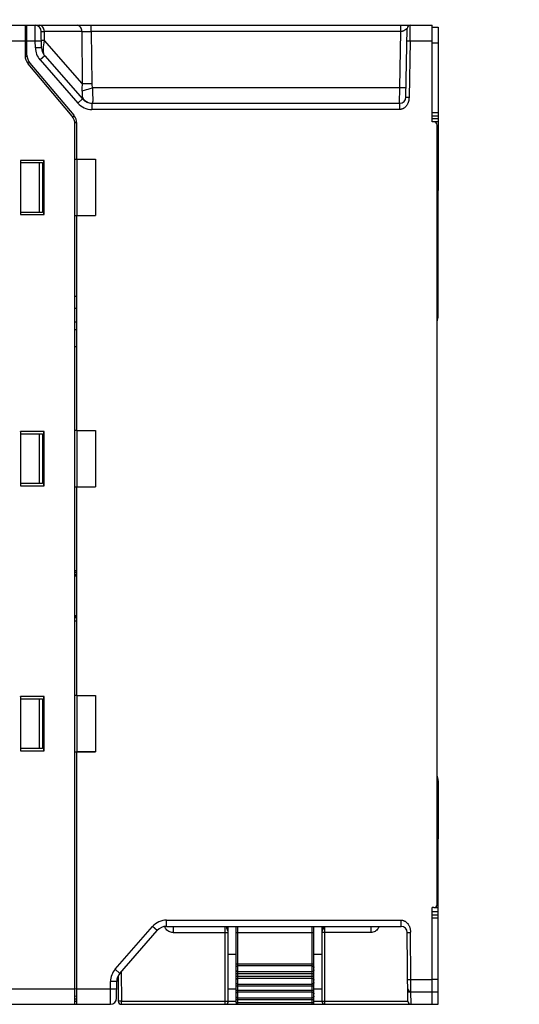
# Model space of a CAD drawing. Header units: inches. Extents: x 0 to 864, y 0 to 559.
# Tile 22 of 23: x 534 to 614, y 307 to 465. Entities that reach past the tile are written whole.
import ezdxf

# ---------------------------------------------------------------- set-up
doc = ezdxf.new("R2010")
doc.units = ezdxf.units.IN
doc.header["$LTSCALE"] = 10
doc.header["$MEASUREMENT"] = 0
doc.layers.add('DIMENSIONS', color=140, linetype='Continuous')
doc.styles.add('TEXTSTYLE_1', font='arial.ttf')
doc.dimstyles.get("Standard").update_dxf_attribs({"dimtxt": 6, "dimasz": 6.5, "dimexe": 2.5, "dimexo": 3.5, "dimgap": 1.25, "dimtad": 0, "dimtih": 1, "dimtoh": 1, "dimdec": 1, "dimzin": 0, "dimdsep": 46, "dimtxsty": 'Standard', "dimcen": 0, "dimadec": 0, "dimazin": 0, "dimtfac": 1, "dimtdec": 1, "dimtofl": 0, "dimtmove": 0, "dimatfit": 3, "dimfxl": 0, "dimtolj": 1, "dimtzin": 0, "dimarcsym": 0})

# ---------------------------------------------------------------- blocks, each defined once
blk = doc.blocks.new('*D57')
at = {"layer": 'DEFPOINTS', "color": 0}
for p in [(595.73, 484.95), (595.73, 463.77), (600.74, 463.96)]:
    blk.add_point(p, dxfattribs=at)
at = {"layer": 'DIMENSIONS', "color": 0, "lineweight": -2}
for p, q in [((595.73, 467.27), (595.73, 487.45)), ((600.74, 467.46), (600.74, 487.45)), ((589.23, 484.95), (582.73, 484.95)), ((607.24, 484.95), (613.74, 484.95))]:
    blk.add_line(p, q, dxfattribs=at)
at = {"layer": 'DIMENSIONS', "color": 0}
for points in [[(589.23, 486.03), (589.23, 483.87), (595.73, 484.95)], [(607.24, 486.03), (607.24, 483.87), (600.74, 484.95)]]:
    blk.add_solid(points, dxfattribs=at)
at = {"layer": 'DIMENSIONS', "color": 0, "char_height": 6, "attachment_point": 5, "style": 'TEXTSTYLE_1'}
for s, insert in [('\\A1;5.0', (571.55, 489.27)), ('\\A1;[0.20]', (571.55, 479.86))]:
    blk.add_mtext(s, dxfattribs=dict(at, insert=insert))
blk = doc.blocks.new('*D58')
at = {"layer": 'DEFPOINTS', "color": 0}
for p in [(600.74, 514.04), (600.74, 463.96), (448.74, 407.21)]:
    blk.add_point(p, dxfattribs=at)
at = {"layer": 'DIMENSIONS', "color": 0, "lineweight": -2}
for p, q in [((448.74, 410.71), (448.74, 516.54)), ((600.74, 467.46), (600.74, 516.54)), ((455.24, 514.04), (513.56, 514.04)), ((594.24, 514.04), (535.92, 514.04))]:
    blk.add_line(p, q, dxfattribs=at)
at = {"layer": 'DIMENSIONS', "color": 0}
for points in [[(455.24, 515.13), (455.24, 512.96), (448.74, 514.04)], [(594.24, 515.13), (594.24, 512.96), (600.74, 514.04)]]:
    blk.add_solid(points, dxfattribs=at)
at = {"layer": 'DIMENSIONS', "color": 0, "char_height": 6, "attachment_point": 5, "style": 'TEXTSTYLE_1'}
for s, insert in [('\\A1;152.0', (524.74, 518.36)), ('\\A1;[5.98]', (524.74, 508.95))]:
    blk.add_mtext(s, dxfattribs=dict(at, insert=insert))

msp = doc.modelspace()

# ---------------------------------------------------------------- linework, layer by layer
for p, q in [((455.44, 464.26), (534.44, 464.26)), ((534.44, 464.26), (534.44, 459.38)), ((534.45, 464.26), (599.74, 464.26)), ((534.74, 459.49), (534.74, 464.26)), ((536.07, 461.76), (536.04, 464.26)), ((545.06, 463.28), (545.06, 464.26)), ((594.72, 463.28), (594.72, 464.26)), ((596.2, 461.76), (596.23, 464.26)), ((599.74, 448.76), (599.74, 464.26)), ((534.44, 462.91), (534.74, 462.96)), ((534.44, 462.96), (534.74, 462.96)), ((534.74, 463.13), (534.46, 463.07)), ((534.51, 463.16), (534.63, 463.16)), ((534.63, 463.16), (534.74, 463.16)), ((537.08, 460.65), (537.04, 463.28)), ((537.56, 461.83), (537.53, 463.28)), ((543.55, 463.28), (537.53, 463.28)), ((543.55, 463.28), (543.62, 454.91)), ((543.55, 463.28), (543.66, 463.28)), ((543.66, 463.28), (543.92, 463.28)), ((543.92, 463.28), (544.23, 463.28)), ((544.23, 463.28), (544.57, 463.28)), ((545.06, 463.28), (545.12, 454.91)), ((594.72, 463.28), (545.06, 463.28)), ((594.56, 454.22), (594.72, 463.28)), ((595.54, 452.74), (595.73, 463.77)), ((599.74, 463.96), (600.74, 463.96)), ((454.44, 461.76), (534.44, 461.76)), ((534.44, 461.73), (534.74, 461.77)), ((534.74, 461.76), (536.07, 461.76)), ((536.07, 461.76), (537.07, 461.78)), ((536.08, 460.64), (536.07, 461.76)), ((537.08, 461.83), (537.06, 461.83)), ((543.62, 454.91), (537.56, 461.83)), ((595.7, 461.77), (596.2, 461.76)), ((596.2, 461.76), (599.74, 461.76)), ((599.74, 461.46), (600.74, 461.46)), ((537.08, 460.65), (536.08, 460.64)), ((534.75, 459.32), (534.45, 459.21)), ((535.1, 458.34), (534.81, 458.23)), ((541.97, 449.71), (534.91, 458.09)), ((535.21, 458.2), (542.27, 449.82)), ((537.58, 459.37), (536.83, 458.71)), ((536.83, 458.71), (542.89, 451.78)), ((537.58, 459.37), (543.64, 452.44)), ((594.56, 454.22), (545.23, 454.22)), ((594.54, 451.76), (594.56, 454.22)), ((543.64, 452.44), (542.89, 451.78)), ((543.58, 452.73), (543.77, 452.45)), ((543.77, 452.45), (544.01, 452.21)), ((544.91, 451.79), (545.15, 451.77)), ((545.15, 451.76), (545.15, 450.76)), ((545.15, 451.76), (594.54, 451.76)), ((594.54, 451.76), (594.54, 450.76)), ((595.54, 452.74), (596.04, 452.73)), ((594.54, 450.76), (545.15, 450.76)), ((599.74, 450.26), (600.74, 450.26)), ((542.07, 449.57), (542.38, 449.68)), ((542.43, 448.59), (542.73, 448.7)), ((542.74, 442.77), (542.74, 448.53)), ((599.74, 449.76), (600.74, 449.76)), ((600.74, 449.26), (599.74, 449.26)), ((600.04, 448.76), (599.74, 448.76)), ((600.6, 448.76), (600.1, 448.76)), ((600.74, 448.76), (600.74, 437.76)), ((542.44, 307.26), (542.44, 448.42)), ((600.54, 323.26), (600.54, 448.26)), ((533.7, 442.6), (533.7, 433.92)), ((537.48, 442.6), (533.7, 442.6)), ((533.72, 442.58), (533.7, 442.6)), ((533.72, 442.58), (533.72, 433.94)), ((537.46, 442.58), (533.72, 442.58)), ((533.74, 434.26), (533.74, 442.26)), ((533.74, 442.26), (537.23, 442.26)), ((536.74, 434.26), (536.74, 442.26)), ((537.23, 442.26), (537.23, 434.26)), ((537.46, 442.58), (537.48, 442.6)), ((537.46, 433.94), (537.46, 442.58)), ((537.48, 433.92), (537.48, 442.6)), ((542.74, 442.76), (542.44, 442.76)), ((542.74, 442.77), (545.74, 442.77)), ((542.74, 442.76), (542.74, 433.76)), ((545.74, 442.77), (545.74, 433.75)), ((600.54, 437.76), (600.6, 437.76)), ((600.54, 437.26), (600.74, 437.26)), ((600.74, 436.76), (600.54, 436.76)), ((600.74, 436.26), (600.54, 436.26)), ((600.74, 417.65), (600.74, 437.34)), ((537.23, 434.26), (533.74, 434.26)), ((533.72, 433.94), (533.7, 433.92)), ((533.7, 433.92), (537.48, 433.92)), ((533.72, 433.94), (537.46, 433.94)), ((537.46, 433.94), (537.48, 433.92)), ((542.44, 433.76), (542.74, 433.76)), ((542.74, 399.27), (542.74, 433.75)), ((542.74, 433.75), (545.74, 433.75)), ((542.74, 420.76), (542.44, 420.77)), ((600.54, 418.15), (600.74, 418.15)), ((600.54, 417.65), (600.74, 417.65)), ((542.74, 416.65), (542.44, 416.66)), ((542.74, 415.4), (542.44, 415.41)), ((542.44, 412.75), (542.74, 412.76)), ((533.7, 399.1), (533.7, 390.42)), ((537.48, 399.1), (533.7, 399.1)), ((533.72, 399.08), (533.7, 399.1)), ((533.72, 399.08), (533.72, 390.44)), ((533.74, 390.76), (533.74, 398.76)), ((533.74, 398.76), (537.23, 398.76)), ((536.74, 390.76), (536.74, 398.76)), ((537.23, 398.76), (537.23, 390.76)), ((537.46, 399.08), (537.48, 399.1)), ((537.46, 390.44), (537.46, 399.08)), ((537.48, 390.42), (537.48, 399.1)), ((542.74, 399.26), (542.44, 399.26)), ((542.74, 399.27), (545.74, 399.27)), ((542.74, 399.26), (542.74, 390.26)), ((545.74, 399.27), (545.74, 390.25)), ((533.72, 390.44), (533.7, 390.42)), ((533.7, 390.42), (537.48, 390.42)), ((537.23, 390.76), (533.74, 390.76)), ((537.46, 390.44), (537.48, 390.42)), ((542.44, 390.26), (542.74, 390.26)), ((542.74, 390.25), (545.74, 390.25)), ((542.74, 356.77), (542.74, 390.25)), ((542.74, 376.76), (542.44, 376.77)), ((542.74, 376.52), (542.44, 376.52)), ((542.74, 376.21), (542.44, 376.22)), ((542.68, 375.92), (542.56, 375.93)), ((542.74, 375.91), (542.68, 375.92)), ((542.68, 375.92), (542.68, 369.6)), ((542.56, 369.59), (542.68, 369.6)), ((542.68, 369.6), (542.74, 369.6)), ((542.44, 368.75), (542.74, 368.76)), ((542.49, 369.3), (542.74, 369.31)), ((537.48, 356.6), (533.7, 356.6)), ((533.72, 356.58), (533.7, 356.6)), ((533.7, 356.6), (533.7, 347.92)), ((533.72, 356.58), (533.72, 347.94)), ((533.74, 356.26), (537.23, 356.26)), ((533.74, 348.26), (533.74, 356.26)), ((536.74, 348.26), (536.74, 356.26)), ((537.23, 356.26), (537.23, 348.26)), ((537.46, 356.58), (537.48, 356.6)), ((537.46, 347.94), (537.46, 356.58)), ((537.48, 347.92), (537.48, 356.6)), ((542.74, 356.76), (542.44, 356.76)), ((542.74, 356.76), (545.74, 356.77)), ((542.74, 356.77), (545.74, 356.77)), ((542.74, 356.76), (542.74, 347.76)), ((545.74, 356.77), (545.74, 347.75)), ((533.72, 347.94), (533.7, 347.92)), ((533.7, 347.92), (537.48, 347.92)), ((537.23, 348.26), (533.74, 348.26)), ((537.46, 347.94), (537.48, 347.92)), ((542.44, 347.76), (542.74, 347.76)), ((545.74, 347.75), (542.74, 347.76)), ((542.74, 347.75), (545.74, 347.75)), ((542.74, 307.26), (542.74, 347.75)), ((600.54, 343.11), (600.74, 343.11)), ((600.54, 342.61), (600.74, 342.61)), ((600.54, 335.26), (600.74, 335.26)), ((600.54, 334.76), (600.74, 334.76)), ((600.74, 334.26), (600.54, 334.26)), ((600.6, 333.76), (600.54, 333.76)), ((600.74, 307.26), (600.74, 333.76)), ((600.02, 322.76), (599.74, 322.76)), ((599.74, 307.26), (599.74, 322.76)), ((599.74, 322.16), (600.74, 322.16)), ((600.02, 322.76), (600.54, 322.76)), ((557.15, 320.76), (594.77, 320.76)), ((557.15, 319.76), (557.15, 320.76)), ((594.77, 319.76), (594.77, 320.76)), ((600.74, 321.56), (599.74, 321.56)), ((600.74, 321.06), (599.74, 321.06)), ((548.88, 312.87), (554.89, 319.74)), ((549.64, 312.21), (555.64, 319.08)), ((555.64, 319.08), (554.89, 319.74)), ((557.15, 319.76), (594.77, 319.76)), ((558.19, 319.76), (558.19, 318.76)), ((566.54, 307.26), (566.54, 319.76)), ((567.04, 307.76), (567.04, 319.76)), ((568.29, 307.56), (568.29, 319.76)), ((568.59, 307.26), (568.59, 319.76)), ((580.49, 307.26), (580.49, 319.76)), ((580.79, 307.56), (580.79, 319.76)), ((582.04, 319.76), (582.04, 307.76)), ((582.33, 319.72), (582.32, 319.68)), ((582.54, 307.26), (582.54, 319.76)), ((589.89, 319.76), (589.89, 318.76)), ((591.22, 319.74), (591.16, 319.58)), ((591.22, 319.76), (591.22, 319.74)), ((558.19, 318.76), (567.04, 318.76)), ((568.29, 318.76), (580.79, 318.76)), ((589.89, 318.76), (582.04, 318.76)), ((595.77, 318.77), (596.27, 318.77)), ((595.87, 307.76), (595.77, 318.77)), ((596.34, 311.26), (596.27, 318.84)), ((568.29, 315.26), (567.04, 315.26)), ((582.04, 315.26), (580.79, 315.26)), ((549.64, 312.21), (548.88, 312.87)), ((580.79, 313.7), (568.29, 313.7)), ((580.49, 313.42), (568.59, 313.42)), ((549.36, 311.8), (549.39, 307.76)), ((549.85, 312.46), (549.89, 307.76)), ((568.29, 312.22), (580.79, 312.22)), ((580.79, 311.7), (568.29, 311.7)), ((568.59, 312.5), (580.49, 312.5)), ((580.49, 311.42), (568.59, 311.42)), ((595.84, 311.26), (596.34, 311.26)), ((596.34, 311.26), (599.74, 311.26)), ((596.35, 309.26), (596.34, 311.26)), ((600.74, 311.23), (599.74, 311.23)), ((485.24, 309.76), (542.44, 309.76)), ((542.44, 309.79), (542.74, 309.75)), ((542.74, 309.76), (548.13, 309.76)), ((548.12, 307.26), (548.13, 309.76)), ((548.13, 309.76), (548.14, 310.92)), ((548.13, 309.76), (549.13, 309.75)), ((549.14, 310.91), (548.14, 310.92)), ((549.12, 308.25), (549.14, 310.91)), ((567.04, 309.76), (568.29, 309.76)), ((568.29, 310.22), (580.79, 310.22)), ((580.79, 309.5), (568.29, 309.5)), ((568.59, 310.5), (580.49, 310.5)), ((580.79, 309.76), (582.04, 309.76)), ((542.44, 308.61), (542.74, 308.56)), ((542.74, 308.07), (542.44, 308.11)), ((568.29, 308.02), (580.79, 308.02)), ((580.49, 309.22), (568.59, 309.22)), ((568.59, 308.3), (580.49, 308.3)), ((595.85, 309.26), (596.35, 309.26)), ((596.35, 309.26), (600.74, 309.26)), ((596.37, 307.26), (596.35, 309.26)), ((485.24, 307.26), (548.12, 307.26)), ((542.44, 307.76), (542.74, 307.76)), ((549.89, 307.76), (549.39, 307.76)), ((549.89, 307.76), (568.29, 307.76)), ((549.89, 307.26), (549.89, 307.76)), ((549.89, 307.26), (600.74, 307.26)), ((568.29, 307.56), (580.79, 307.56)), ((568.54, 307.26), (568.54, 307.26)), ((580.54, 307.26), (580.54, 307.26)), ((580.79, 307.76), (595.87, 307.76))]:
    msp.add_line(p, q)
for points in [[(537.53, 463.28), (537.52, 463.47), (537.47, 463.65), (537.4, 463.82), (537.31, 463.97), (537.2, 464.09), (537.07, 464.19), (536.93, 464.24), (536.78, 464.26)], [(543.55, 463.28), (543.53, 463.47), (543.49, 463.65), (543.42, 463.82), (543.33, 463.97), (543.21, 464.09), (543.08, 464.19), (542.94, 464.24), (542.8, 464.26)], [(534.44, 463.16), (534.45, 463.16), (534.47, 463.16), (534.51, 463.16)], [(537.04, 463.28), (537.05, 463.28), (537.1, 463.28), (537.17, 463.28)], [(537.17, 463.28), (537.39, 463.28), (537.53, 463.28)], [(544.57, 463.28), (544.9, 463.28), (545.06, 463.28)], [(594.72, 463.28), (594.75, 463.28), (594.79, 463.28), (594.82, 463.29), (594.85, 463.29), (594.88, 463.3), (594.92, 463.31), (594.95, 463.32), (594.99, 463.33), (595.02, 463.34), (595.06, 463.36), (595.09, 463.37), (595.13, 463.39), (595.17, 463.41), (595.21, 463.43), (595.25, 463.45), (595.28, 463.47), (595.32, 463.49), (595.36, 463.51), (595.4, 463.53), (595.43, 463.55), (595.47, 463.57), (595.5, 463.6), (595.53, 463.62), (595.56, 463.64), (595.59, 463.66), (595.62, 463.68), (595.64, 463.69), (595.66, 463.71), (595.68, 463.72), (595.7, 463.74), (595.71, 463.75), (595.72, 463.75), (595.72, 463.76)], [(595.72, 463.76), (595.73, 463.77), (595.73, 463.77)], [(600.74, 463.96), (600.74, 449.18), (600.74, 449.11), (600.74, 449.03), (600.73, 448.97), (600.73, 448.91), (600.72, 448.86), (600.7, 448.82), (600.67, 448.79), (600.64, 448.77), (600.6, 448.76)], [(537.56, 461.83), (537.41, 461.83), (537.29, 461.83), (537.19, 461.83), (537.12, 461.83), (537.08, 461.83)], [(537.58, 459.37), (537.51, 459.48), (537.46, 459.62), (537.42, 459.8), (537.39, 460), (537.38, 460.23), (537.39, 460.49), (537.41, 460.78), (537.44, 461.1), (537.49, 461.45), (537.56, 461.83)], [(596.2, 461.76), (596.04, 452.67), (596.04, 452.61), (596.03, 452.54), (596.03, 452.47), (596.02, 452.4), (596.01, 452.33), (596, 452.25), (595.99, 452.17), (595.97, 452.09), (595.95, 452.01), (595.92, 451.92), (595.89, 451.84), (595.86, 451.75), (595.82, 451.67), (595.78, 451.59), (595.74, 451.52), (595.69, 451.44), (595.64, 451.37), (595.59, 451.31), (595.53, 451.24), (595.48, 451.18), (595.42, 451.13), (595.36, 451.08), (595.3, 451.03), (595.23, 450.98), (595.17, 450.94), (595.1, 450.91), (595.04, 450.88), (594.98, 450.85), (594.91, 450.82), (594.85, 450.8), (594.79, 450.79), (594.73, 450.78), (594.66, 450.77), (594.6, 450.76), (594.54, 450.76)], [(543.62, 454.91), (543.57, 454.64), (543.55, 454.36), (543.55, 454.07), (543.56, 453.76)], [(543.62, 454.91), (543.82, 454.9), (544.05, 454.9), (544.3, 454.9), (544.56, 454.9), (544.84, 454.9), (545.12, 454.91)], [(545.12, 454.91), (545.13, 454.75), (545.15, 454.58), (545.18, 454.4), (545.23, 454.22)], [(543.56, 453.76), (543.76, 453.81), (543.99, 453.88), (544.27, 453.95), (544.57, 454.03), (544.89, 454.12), (545.23, 454.22)], [(543.56, 453.76), (543.57, 453.66), (543.58, 453.55), (543.58, 453.44), (543.58, 453.33), (543.58, 453.23), (543.59, 453.13), (543.59, 453.04), (543.59, 452.96), (543.59, 452.88), (543.59, 452.82), (543.58, 452.77), (543.58, 452.73)], [(545.23, 454.22), (545.24, 453.89), (545.26, 453.58), (545.27, 453.27), (545.27, 452.98), (545.28, 452.72), (545.28, 452.48), (545.28, 452.27), (545.28, 452.09)], [(595.56, 454.22), (595.55, 454.21), (595.49, 454.21), (595.4, 454.21), (595.27, 454.21), (595.12, 454.21), (594.95, 454.21), (594.76, 454.21), (594.56, 454.22)], [(543.58, 452.73), (543.57, 452.65), (543.57, 452.57), (543.6, 452.5), (543.64, 452.44)], [(544.01, 452.21), (544.28, 452.02), (544.58, 451.88), (544.91, 451.79)], [(545.28, 452.09), (545.27, 451.95), (545.26, 451.84), (545.25, 451.78), (545.24, 451.76)], [(600.74, 437.34), (600.74, 437.41), (600.74, 437.48), (600.73, 437.55), (600.73, 437.61), (600.72, 437.66), (600.7, 437.7), (600.67, 437.73), (600.64, 437.75), (600.6, 437.76)], [(542.74, 418.83), (542.54, 418.84), (542.44, 418.83)], [(542.56, 375.93), (542.54, 375.93), (542.52, 375.93), (542.5, 375.94), (542.49, 375.94), (542.48, 375.94), (542.47, 375.95), (542.46, 375.95), (542.45, 375.95), (542.45, 375.96), (542.44, 375.96), (542.44, 375.96), (542.44, 375.96)], [(542.56, 375.93), (542.55, 376), (542.54, 376.07), (542.51, 376.14), (542.48, 376.18)], [(542.68, 375.92), (542.68, 375.99), (542.69, 376.07), (542.69, 376.13), (542.69, 376.18), (542.68, 376.21), (542.68, 376.22)], [(542.44, 369.56), (542.45, 369.56), (542.45, 369.57), (542.46, 369.57), (542.47, 369.57), (542.47, 369.57), (542.48, 369.58), (542.49, 369.58), (542.51, 369.58), (542.52, 369.59), (542.54, 369.59), (542.56, 369.59)], [(542.44, 369.56), (542.44, 369.56), (542.44, 369.56)], [(542.56, 369.59), (542.55, 369.52), (542.54, 369.44), (542.51, 369.38), (542.48, 369.34)], [(542.68, 369.6), (542.68, 369.53), (542.69, 369.45), (542.69, 369.39), (542.69, 369.34), (542.68, 369.31), (542.68, 369.3)], [(600.74, 343.11), (600.74, 334.18), (600.74, 334.11), (600.74, 334.03), (600.73, 333.97), (600.73, 333.91), (600.72, 333.86), (600.7, 333.82), (600.67, 333.79), (600.64, 333.77), (600.6, 333.76)], [(600.74, 322.25), (600.74, 322.34), (600.74, 322.43), (600.73, 322.51), (600.72, 322.58), (600.71, 322.64), (600.68, 322.69), (600.65, 322.73), (600.6, 322.75), (600.54, 322.76)], [(594.77, 320.76), (594.83, 320.76), (594.89, 320.75), (594.96, 320.74), (595.02, 320.73), (595.08, 320.71), (595.15, 320.69), (595.21, 320.67), (595.28, 320.64), (595.34, 320.61), (595.4, 320.57), (595.47, 320.53), (595.53, 320.49), (595.59, 320.44), (595.65, 320.39), (595.71, 320.33), (595.77, 320.27), (595.83, 320.21), (595.88, 320.14), (595.93, 320.07), (595.98, 320), (596.02, 319.92), (596.06, 319.84), (596.1, 319.76), (596.13, 319.68), (596.16, 319.59), (596.18, 319.51), (596.21, 319.42), (596.22, 319.34), (596.24, 319.26), (596.25, 319.18), (596.26, 319.11), (596.26, 319.03), (596.27, 318.97), (596.27, 318.9), (596.27, 318.84)], [(556.99, 319.43), (556.92, 319.58), (556.86, 319.73), (556.86, 319.74)], [(558.19, 318.76), (558, 318.77), (557.82, 318.81), (557.65, 318.87), (557.49, 318.94), (557.34, 319.04), (557.2, 319.16), (557.09, 319.29), (556.99, 319.43)], [(566.97, 319.03), (566.92, 319.16), (566.89, 319.22), (566.87, 319.29), (566.84, 319.36), (566.82, 319.43), (566.8, 319.5), (566.79, 319.57), (566.77, 319.63), (566.76, 319.68), (566.75, 319.72), (566.75, 319.75), (566.74, 319.76)], [(567.04, 318.76), (567.04, 318.81), (567.03, 318.86), (567.02, 318.91), (567, 318.97), (566.97, 319.03)], [(582.16, 319.15), (582.11, 319.03), (582.08, 318.97), (582.06, 318.91), (582.05, 318.86), (582.04, 318.81), (582.04, 318.76)], [(582.32, 319.68), (582.31, 319.63), (582.29, 319.57), (582.28, 319.5), (582.26, 319.43), (582.24, 319.36), (582.21, 319.29), (582.19, 319.22), (582.16, 319.15)], [(582.34, 319.76), (582.33, 319.75), (582.33, 319.72)], [(591.16, 319.58), (591.09, 319.43), (590.99, 319.29), (590.88, 319.16), (590.74, 319.04), (590.59, 318.94), (590.43, 318.87), (590.26, 318.81), (590.08, 318.77), (589.89, 318.76)], [(568.29, 313.15), (568.3, 313.2), (568.31, 313.25), (568.34, 313.3), (568.38, 313.34), (568.42, 313.38), (568.48, 313.4), (568.53, 313.42), (568.59, 313.42)], [(568.59, 312.5), (568.53, 312.5), (568.48, 312.52), (568.42, 312.54), (568.38, 312.58), (568.34, 312.62), (568.31, 312.67), (568.3, 312.72), (568.29, 312.77)], [(580.49, 313.42), (580.55, 313.42), (580.6, 313.4), (580.66, 313.38), (580.7, 313.34), (580.74, 313.3), (580.77, 313.25), (580.78, 313.2), (580.79, 313.15)], [(580.79, 312.77), (580.78, 312.72), (580.77, 312.67), (580.74, 312.62), (580.7, 312.58), (580.66, 312.54), (580.6, 312.52), (580.55, 312.5), (580.49, 312.5)], [(568.29, 311.15), (568.3, 311.2), (568.31, 311.25), (568.34, 311.3), (568.38, 311.34), (568.42, 311.38), (568.48, 311.4), (568.53, 311.42), (568.59, 311.42)], [(580.49, 311.42), (580.55, 311.42), (580.6, 311.4), (580.66, 311.38), (580.7, 311.34), (580.74, 311.3), (580.77, 311.25), (580.78, 311.2), (580.79, 311.15)], [(568.59, 310.5), (568.53, 310.5), (568.48, 310.52), (568.42, 310.54), (568.38, 310.58), (568.34, 310.62), (568.31, 310.67), (568.3, 310.72), (568.29, 310.77)], [(580.79, 310.77), (580.78, 310.72), (580.77, 310.67), (580.74, 310.62), (580.7, 310.58), (580.66, 310.54), (580.6, 310.52), (580.55, 310.5), (580.49, 310.5)], [(568.29, 308.95), (568.3, 309), (568.31, 309.05), (568.34, 309.1), (568.38, 309.14), (568.42, 309.18), (568.48, 309.2), (568.53, 309.22), (568.59, 309.22)], [(568.59, 308.3), (568.53, 308.3), (568.48, 308.32), (568.42, 308.34), (568.38, 308.38), (568.34, 308.42), (568.31, 308.47), (568.3, 308.52), (568.29, 308.57)], [(580.49, 309.22), (580.55, 309.22), (580.6, 309.2), (580.66, 309.18), (580.7, 309.14), (580.74, 309.1), (580.77, 309.05), (580.78, 309), (580.79, 308.95)], [(580.79, 308.57), (580.78, 308.52), (580.77, 308.47), (580.74, 308.42), (580.7, 308.38), (580.66, 308.34), (580.6, 308.32), (580.55, 308.3), (580.49, 308.3)]]:
    msp.add_lwpolyline(points)
for centre, radius, start, end in [((536.04, 463.26), 1, 1, 90), ((596.23, 463.76), 0.5, 90, 179), ((536.74, 459.49), 2, 180, 220.1009), ((539.08, 460.69), 3, 181, 221.1859), ((539.08, 460.69), 2, 181, 221.1859), ((536.44, 459.38), 2, 180, 220.1009), ((545.15, 453.76), 3, 221.1859, 270), ((545.15, 453.76), 2, 221.1859, 270), ((594.54, 452.76), 1, 270, 359), ((540.44, 448.42), 2, 0, 40.1009), ((540.74, 448.53), 2, 0, 40.1009), ((600.04, 448.26), 0.5, 0, 90), ((598.74, 417.65), 2, 334.3973, 0), ((598.74, 343.11), 2, 0, 25.8723), ((600.04, 323.26), 0.5, 270, 0), ((557.15, 317.76), 3, 90, 138.8141), ((557.15, 317.76), 2, 90, 138.8141), ((594.77, 318.76), 1, 0.5, 90), ((551.14, 310.9), 3, 138.8141, 179.5), ((551.14, 310.9), 2, 138.8141, 179.5), ((596.35, 309.76), 0.5, 180.5096, 270.0001), ((548.12, 308.26), 1, 270, 359.4961), ((549.89, 307.76), 0.5, 180.5, 270), ((566.54, 307.76), 0.5, 270, 0), ((568.59, 307.56), 0.3, 180, 270), ((580.49, 307.56), 0.3, 270, 0), ((582.54, 307.76), 0.5, 180, 270), ((596.37, 307.76), 0.5, 180.5111, 270.0001)]:
    msp.add_arc(centre, radius, start, end)

# ---------------------------------------------------------------- dimensions: what is measured, and where the dimension line sits
at = {"layer": 'DIMENSIONS'}
for base, p1, p2, picture, middle in [((600.74, 514.04), (448.74, 407.21), (600.74, 463.96), '*D58', (524.74, 514.04)), ((595.73, 484.95), (600.74, 463.96), (595.73, 463.77), '*D57', (571.55, 484.95))]:
    dim = msp.add_linear_dim(base=base, p1=p1, p2=p2, dimstyle='Standard', override={"dimpost": '\\X', "dimtxsty": 'TEXTSTYLE_1'}, dxfattribs=at)
    dim.commit()
    dim.dimension.update_dxf_attribs({"geometry": picture, "text_midpoint": middle})

doc.saveas('drawing.dxf')
